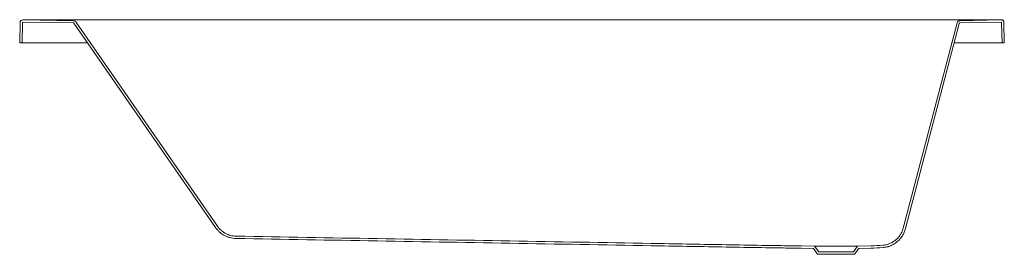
# Model space of a CAD drawing. Header units: millimetres. Extents: x 4580.5 to 4582.2, y 1905.37 to 1905.77.
import ezdxf

# ---------------------------------------------------------------- set-up
doc = ezdxf.new("R2010")
doc.units = ezdxf.units.MM
doc.linetypes.add('SLD-Solid', pattern=[0])
doc.layers.add('SANINDUSA', color=3, linetype='Continuous')

msp = doc.modelspace()

# ---------------------------------------------------------------- linework, layer by layer
at = {"layer": 'SANINDUSA', "linetype": 'SLD-Solid', "lineweight": 15}
for p, q in [((4580.5883, 1905.7686), (4580.5009, 1905.7701)), ((4582.1696, 1905.7701), (4580.5234, 1905.7701)), ((4582.1196, 1905.7686), (4582.1908, 1905.7701)), ((4580.4958, 1905.7652), (4580.4952, 1905.7302)), ((4580.4998, 1905.7652), (4580.4992, 1905.7302)), ((4580.5882, 1905.7646), (4580.5008, 1905.7661)), ((4580.589, 1905.7641), (4580.8336, 1905.4117)), ((4580.5923, 1905.7664), (4580.8369, 1905.414)), ((4582.0219, 1905.4108), (4582.1149, 1905.7649)), ((4582.0258, 1905.4098), (4582.1188, 1905.7639)), ((4582.1197, 1905.7646), (4582.1909, 1905.7661)), ((4582.1926, 1905.7302), (4582.1919, 1905.7651)), ((4582.1966, 1905.7302), (4582.1959, 1905.7652)), ((4580.4952, 1905.7302), (4580.4992, 1905.7302)), ((4580.4992, 1905.7302), (4580.5002, 1905.7302)), ((4580.5002, 1905.7302), (4580.6126, 1905.7302)), ((4582.1099, 1905.7302), (4582.1916, 1905.7302)), ((4582.1916, 1905.7302), (4582.1926, 1905.7302)), ((4582.1926, 1905.7302), (4582.1966, 1905.7302)), ((4581.8459, 1905.3802), (4581.8688, 1905.3794)), ((4581.8688, 1905.3794), (4581.8759, 1905.3695)), ((4581.8688, 1905.3794), (4581.9429, 1905.3794)), ((4581.9359, 1905.3695), (4581.9429, 1905.3794)), ((4581.9429, 1905.3794), (4581.9659, 1905.3802)), ((4581.8458, 1905.3762), (4581.8667, 1905.3755)), ((4581.8667, 1905.3755), (4581.8738, 1905.3655)), ((4581.9379, 1905.3655), (4581.8738, 1905.3655)), ((4581.9359, 1905.3695), (4581.8759, 1905.3695)), ((4581.9379, 1905.3655), (4581.945, 1905.3755)), ((4581.945, 1905.3755), (4581.9659, 1905.3762))]:
    msp.add_line(p, q, dxfattribs=at)
for centre, radius, start, end in [((4580.5008, 1905.7651), 0.005, 88.9748, 179), ((4580.5882, 1905.7636), 0.005, 34.7548, 88.9748), ((4582.1197, 1905.7636), 0.005, 91.2174, 165.2874), ((4582.1909, 1905.7651), 0.005, 1, 91.2174), ((4580.5008, 1905.7651), 0.001, 88.9748, 179), ((4580.5882, 1905.7636), 0.001, 34.7548, 88.9748), ((4582.1197, 1905.7636), 0.001, 91.2174, 165.2874), ((4582.1909, 1905.7651), 0.001, 1, 91.2174)]:
    msp.add_arc(centre, radius, start, end, dxfattribs=at)
for points in [[(4580.5008, 1905.7702), (4580.5083, 1905.7702), (4580.5159, 1905.7701), (4580.5234, 1905.7701)], [(4582.1696, 1905.7701), (4582.1767, 1905.7701), (4582.1838, 1905.7702), (4582.1909, 1905.7702)], [(4581.9659, 1905.3802), (4581.9728, 1905.3802), (4581.9797, 1905.3805), (4581.9866, 1905.3811)], [(4581.9659, 1905.3762), (4581.9729, 1905.3762), (4581.9799, 1905.3765), (4581.987, 1905.3771)]]:
    msp.add_open_spline(points, degree=3, dxfattribs=at)
for points, knots in [([(4582.1959, 1905.7653), (4582.1959, 1905.7659), (4582.1958, 1905.7665), (4582.1954, 1905.7675), (4582.1953, 1905.7678), (4582.1949, 1905.7683), (4582.1947, 1905.7686), (4582.1942, 1905.7691), (4582.1939, 1905.7693), (4582.1933, 1905.7696), (4582.193, 1905.7698), (4582.1921, 1905.7701), (4582.1915, 1905.7702), (4582.1909, 1905.7702)], [0, 0, 0, 0, 0.25, 0.25, 0.375, 0.375, 0.5, 0.5, 0.625, 0.625, 0.75, 0.75, 1, 1, 1, 1]), ([(4580.869, 1905.3928), (4580.8672, 1905.3928), (4580.8655, 1905.393), (4580.862, 1905.3934), (4580.8603, 1905.3938), (4580.8578, 1905.3944), (4580.8569, 1905.3947), (4580.8553, 1905.3952), (4580.8545, 1905.3955), (4580.8521, 1905.3965), (4580.8505, 1905.3972), (4580.8474, 1905.3988), (4580.846, 1905.3997), (4580.8431, 1905.4017), (4580.8417, 1905.4028), (4580.8391, 1905.4051), (4580.8379, 1905.4063), (4580.8356, 1905.4089), (4580.8346, 1905.4103), (4580.8336, 1905.4117)], [0, 0, 0, 0, 0.125, 0.125, 0.25, 0.25, 0.3125, 0.3125, 0.375, 0.375, 0.5, 0.5, 0.625, 0.625, 0.75, 0.75, 0.875, 0.875, 1, 1, 1, 1]), ([(4580.869, 1905.3968), (4580.8658, 1905.3969), (4580.8627, 1905.3973), (4580.8589, 1905.3983), (4580.8581, 1905.3985), (4580.8566, 1905.399), (4580.8559, 1905.3993), (4580.8537, 1905.4001), (4580.8522, 1905.4008), (4580.8495, 1905.4023), (4580.8481, 1905.4031), (4580.8455, 1905.4049), (4580.8443, 1905.4059), (4580.8408, 1905.409), (4580.8387, 1905.4114), (4580.8369, 1905.414)], [0, 0, 0, 0, 0.25, 0.25, 0.3125, 0.3125, 0.375, 0.375, 0.5, 0.5, 0.625, 0.625, 0.75, 0.75, 1, 1, 1, 1]), ([(4580.869, 1905.3968), (4581.0318, 1905.394), (4581.1946, 1905.3911), (4581.4388, 1905.3869), (4581.5202, 1905.3854), (4581.6424, 1905.3833), (4581.6831, 1905.3826), (4581.7441, 1905.3815), (4581.7645, 1905.3812), (4581.7899, 1905.3807), (4581.795, 1905.3806), (4581.8052, 1905.3805), (4581.8102, 1905.3804), (4581.8255, 1905.3803), (4581.8357, 1905.3802), (4581.8459, 1905.3802)], [0, 0, 0, 0, 0.5, 0.5, 0.75, 0.75, 0.875, 0.875, 0.9375, 0.9375, 0.953125, 0.953125, 0.96875, 0.96875, 1, 1, 1, 1]), ([(4582.0219, 1905.4108), (4582.0214, 1905.4088), (4582.0207, 1905.4069), (4582.0191, 1905.4031), (4582.0182, 1905.4013), (4582.0165, 1905.3987), (4582.0159, 1905.3979), (4582.0147, 1905.3962), (4582.014, 1905.3954), (4582.012, 1905.3931), (4582.0106, 1905.3917), (4582.0086, 1905.39), (4582.0082, 1905.3897), (4582.0074, 1905.3891), (4582.007, 1905.3888), (4582.0057, 1905.3879), (4582.0049, 1905.3873), (4582.0023, 1905.3857), (4582.0004, 1905.3848), (4581.9976, 1905.3836), (4581.9967, 1905.3833), (4581.9947, 1905.3826), (4581.9937, 1905.3823), (4581.9907, 1905.3816), (4581.9887, 1905.3813), (4581.9866, 1905.3811)], [0, 0, 0, 0, 0.125, 0.125, 0.25, 0.25, 0.3125, 0.3125, 0.375, 0.375, 0.5, 0.5, 0.53125, 0.53125, 0.5625, 0.5625, 0.625, 0.625, 0.75, 0.75, 0.8125, 0.8125, 0.875, 0.875, 1, 1, 1, 1]), ([(4582.0258, 1905.4098), (4582.0252, 1905.4076), (4582.0245, 1905.4055), (4582.0227, 1905.4014), (4582.0216, 1905.3994), (4582.0198, 1905.3965), (4582.0192, 1905.3956), (4582.0178, 1905.3937), (4582.0171, 1905.3929), (4582.0149, 1905.3903), (4582.0133, 1905.3888), (4582.0112, 1905.387), (4582.0107, 1905.3866), (4582.0098, 1905.3859), (4582.0094, 1905.3856), (4582.008, 1905.3846), (4582.007, 1905.3839), (4582.0042, 1905.3822), (4582.0022, 1905.3812), (4581.9991, 1905.3799), (4581.998, 1905.3795), (4581.9964, 1905.379), (4581.9958, 1905.3788), (4581.9947, 1905.3785), (4581.9942, 1905.3783), (4581.9914, 1905.3777), (4581.9892, 1905.3773), (4581.987, 1905.3771)], [0, 0, 0, 0, 0.125, 0.125, 0.25, 0.25, 0.3125, 0.3125, 0.375, 0.375, 0.5, 0.5, 0.53125, 0.53125, 0.5625, 0.5625, 0.625, 0.625, 0.75, 0.75, 0.8125, 0.8125, 0.84375, 0.84375, 0.875, 0.875, 1, 1, 1, 1]), ([(4580.869, 1905.3928), (4581.0318, 1905.39), (4581.1946, 1905.3871), (4581.4388, 1905.3829), (4581.5202, 1905.3814), (4581.6423, 1905.3793), (4581.683, 1905.3786), (4581.744, 1905.3775), (4581.7644, 1905.3772), (4581.7898, 1905.3767), (4581.7949, 1905.3766), (4581.8051, 1905.3765), (4581.8102, 1905.3764), (4581.8254, 1905.3763), (4581.8356, 1905.3762), (4581.8458, 1905.3762)], [0, 0, 0, 0, 0.5, 0.5, 0.75, 0.75, 0.875, 0.875, 0.9375, 0.9375, 0.953125, 0.953125, 0.96875, 0.96875, 1, 1, 1, 1])]:
    msp.add_open_spline(points, degree=3, knots=knots, dxfattribs=at)

doc.saveas('drawing.dxf')
